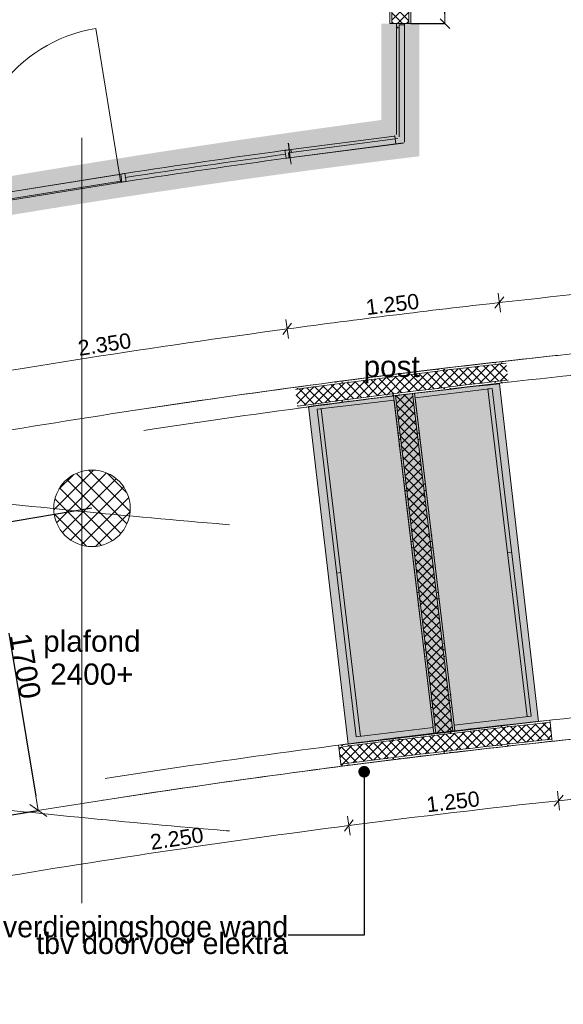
# Model space of a CAD drawing. Extents: x -238422 to 258194, y -34825 to 126331.
# Tile 25 of 239: x -207847 to -204649, y 42054 to 47843. Entities that reach past the tile are written whole.
import ezdxf

# ---------------------------------------------------------------- set-up
doc = ezdxf.new("R2010")
doc.units = 0
doc.header["$LTSCALE"] = 50
for name, pattern in [('_ .', [190, 90, -50, 0, -50]), ('B0302', [625.500011, 313.000011, -156.25, 0, -156.25]), ('B0701', [117.059997, 77.999997, -39.06]), ('B0702', [117.37, 78.119999, -39.250001])]:
    doc.linetypes.add(name, pattern=pattern)
doc.layers.get('0').update_dxf_attribs({"linetype": 'CONTINUOUS'})
doc.layers.get('Defpoints').update_dxf_attribs({"linetype": 'CONTINUOUS'})
for name, color, linetype in [('00 Arc Simple systeem 2D arcering', 7, 'CONTINUOUS'), ('00 Bestaand', 7, 'CONTINUOUS'), ('00 Bestaand Doorsnede-arcering', 7, 'CONTINUOUS'), ('00 Simple', 7, 'CONTINUOUS'), ('00 Simple 2D arcering', 7, 'CONTINUOUS'), ('00 Simple Afdek-arcering', 7, 'CONTINUOUS'), ('00 Simple Deuren', 7, 'CONTINUOUS'), ('00 Simple Ramen', 7, 'CONTINUOUS'), ('00 tekst plafond', 7, 'CONTINUOUS'), ('22 Binnenwanden', 7, 'CONTINUOUS'), ('22 Binnenwanden Afdek-arcering', 7, 'CONTINUOUS'), ('22 Binnenwanden Doorsnede-arcering', 7, 'CONTINUOUS'), ('22 Binnenwanden Laagscheidingslijnen', 7, 'CONTINUOUS'), ('82 Interieur', 7, 'CONTINUOUS'), ('A Lijn doorsnede', 7, 'CONTINUOUS'), ('A Stramien', 7, 'CONTINUOUS'), ('Tekst_dim 1_ 50', 7, 'CONTINUOUS'), ('WM5448--', 1, 'CONTINUOUS')]:
    doc.layers.add(name, color=color, linetype=linetype)
doc.styles.add('GENERATED_STYLE_1', font='ARIAL.TTF')
doc.styles.get("Standard").update_dxf_attribs({"font": 'ARIAL.TTF'})
doc.dimstyles.new('GENERATED_STYLE__3', dxfattribs={"dimtxt": 89.999998, "dimasz": 57, "dimexe": 0.18, "dimexo": 0, "dimgap": 0.09, "dimtad": 1, "dimdec": 0, "dimzin": 0, "dimdsep": 46, "dimtxsty": 'GENERATED_STYLE_1', "dimblk": 'ARROWHEAD_6', "dimblk1": 'ARROWHEAD_6', "dimblk2": 'ARROWHEAD_6', "dimcen": 0.09, "dimclrd": 1, "dimclre": 1, "dimclrt": 2, "dimadec": 1, "dimazin": 0, "dimtfac": 1, "dimtdec": 4, "dimtmove": 0, "dimatfit": 3, "dimfxl": 0, "dimtolj": 1, "dimtzin": 0, "dimarcsym": 0})
doc.dimstyles.new('GENERATED_STYLE__6', dxfattribs={"dimtxt": 125, "dimasz": 85.5, "dimexe": 0.18, "dimexo": 0, "dimgap": 0.09, "dimtad": 1, "dimdec": 0, "dimzin": 0, "dimdsep": 46, "dimtxsty": 'GENERATED_STYLE_1', "dimblk": 'ARROWHEAD_6', "dimblk1": 'ARROWHEAD_6', "dimblk2": 'ARROWHEAD_6', "dimcen": 0.09, "dimclrd": 1, "dimclre": 1, "dimclrt": 2, "dimadec": 1, "dimazin": 0, "dimtfac": 1, "dimtdec": 4, "dimtmove": 0, "dimatfit": 3, "dimfxl": 0, "dimtolj": 1, "dimtzin": 0, "dimarcsym": 0})
doc.dimstyles.new('GENERATED_STYLE__8', dxfattribs={"dimtxt": 0.18, "dimasz": 136.8, "dimexe": 0.18, "dimexo": 0.0625, "dimgap": 0.09, "dimtad": 0, "dimtih": 1, "dimtoh": 1, "dimdec": 4, "dimzin": 0, "dimdsep": 46, "dimtxsty": 'Standard', "dimcen": 0.09, "dimadec": 0, "dimazin": 0, "dimtfac": 1, "dimtdec": 4, "dimtmove": 0, "dimatfit": 3, "dimldrblk": 'ARROWHEAD_11', "dimfxl": 0, "dimtolj": 1, "dimtzin": 0, "dimarcsym": 0})
pattern_1 = [(0, (0, 0), (0, 37.5), [0, -37.5])]
pattern_2 = [(45, (0, 0), (-26.516504, 26.516504), []), (135, (0, 0), (26.516504, 26.516504), [])]
pattern_3 = [(45, (0, 0), (-31.82, 31.82), [])]

# ---------------------------------------------------------------- blocks, each defined once
blk = doc.blocks.new('Wall_38_2', base_point=(19295, 23692.1))
at = {"layer": '22 Binnenwanden Doorsnede-arcering', "linetype": 'Continuous', "lineweight": 0}
h = blk.add_hatch(dxfattribs=at)
h.set_pattern_fill('10_GIPS_0002', color=9, style=0, pattern_type=2)
h.set_pattern_definition(pattern_1)
h.paths.add_polyline_path([(19232.5, 23692.1), (19232.5, 22259.5), (19245, 22259.5), (19245, 23692.1)], flags=0)
h = blk.add_hatch(dxfattribs=at)
h.set_pattern_fill('13_45GR_ISOLATIE_0002', color=9, style=0, pattern_type=2)
h.set_pattern_definition(pattern_2)
h.paths.add_polyline_path([(19345, 22259.5), (19345, 23692.1), (19245, 23692.1), (19245, 22259.5)], flags=0)
h = blk.add_hatch(dxfattribs=at)
h.set_pattern_fill('10_GIPS_0002', color=9, style=0, pattern_type=2)
h.set_pattern_definition(pattern_1)
h.paths.add_polyline_path([(19357.5, 22259.5), (19357.5, 23692.1), (19345, 23692.1), (19345, 22259.5)], flags=0)
at = {"layer": '22 Binnenwanden', "color": 1, "linetype": 'Continuous', "lineweight": 0}
for p, q in [((19232.5, 23692.1), (19232.5, 22259.5)), ((19357.5, 22259.5), (19357.5, 23692.1)), ((19232.5, 22259.5), (19357.5, 22259.5))]:
    blk.add_line(p, q, dxfattribs=at)
at = {"layer": '22 Binnenwanden Laagscheidingslijnen', "color": 9, "linetype": 'Continuous', "lineweight": 0}
for p, q in [((19245, 23692.1), (19245, 22259.5)), ((19345, 22259.5), (19345, 23692.1))]:
    blk.add_line(p, q, dxfattribs=at)
blk = doc.blocks.new('R hoekraam glas-glas 15')
at = {"layer": '00 Simple 2D arcering', "linetype": 'Continuous', "lineweight": 0}
h = blk.add_hatch(dxfattribs=at)
h.set_pattern_fill('12_NAALDHOUT_0002', color=9, style=0, pattern_type=2)
h.set_pattern_definition(pattern_3)
h.paths.add_polyline_path([(-312.7, -47), (-302.5, -47), (-302.5, -30), (-319.5, -30), (-319.5, 0), (-312.5, 0)], flags=0)
at = {"layer": '00 Simple Ramen', "color": 1, "linetype": 'Continuous', "lineweight": 0}
for p, q in [((-319.5, -30), (-319.5, 0)), ((-319.5, 0), (-312.5, 0)), ((-319.5, 0), (312.5, 0)), ((-312.5, 0), (-312.7, -47)), ((-312.5, 0), (-312.7, -47)), ((312.5, 0), (312.7, -47)), ((312.5, 0), (359.5, 0)), ((-302.5, -30), (-319.5, -30)), ((-319.5, -30), (312.5, -30)), ((-319.5, -30), (312.5, -30)), ((-312.7, -47), (-302.5, -47)), ((-302.5, -47), (-302.5, -30)), ((312.5, -47), (-302.5, -47)), ((312.5, -30), (329.5, -30))]:
    blk.add_line(p, q, dxfattribs=at)
blk.add_point((312.5, -47), dxfattribs=at)
blk = doc.blocks.new('R gebogen 14 - gebogen kozijn_4')
at = {"layer": '00 Simple Ramen', "color": 1, "linetype": 'Continuous', "lineweight": 0}
for p, q in [((-500.8, -47), (-500, 0)), ((-500, 0), (-500.4, -47)), ((-500, 0), (-500.4, -47)), ((500.8, -47), (500, 0)), ((500, 0), (500.4, -47)), ((500, 0), (500.4, -47)), ((-500.4, -47), (-500.8, -47)), ((-475, -0.2), (-475.4, -47.2)), ((475, -0.2), (475.4, -47.2)), ((500.4, -47), (500.8, -47))]:
    blk.add_line(p, q, dxfattribs=at)
for radius, start, end in [(57289, 269.49993, 269.52494), (57289, 270.47506, 270.50007), (57336, 269.499934, 269.524937), (57336, 269.524937, 270.475063), (57312.5, 269.524937, 270.475063), (57289, 269.52494, 270.47506), (57336, 270.475063, 270.500066)]:
    blk.add_arc((0, 57286.8), radius, start, end, dxfattribs=at)
blk = doc.blocks.new('D1a bu h 15_5')
at = {"layer": '00 Simple 2D arcering', "linetype": 'Continuous', "lineweight": 0}
h = blk.add_hatch(dxfattribs=at)
h.set_pattern_fill('12_NAALDHOUT_0002', color=9, style=0, pattern_type=2)
h.set_pattern_definition(pattern_3)
h.paths.add_polyline_path([(-442.5, 0), (-442.9, -47), (-430, -47), (-430, 0)], flags=0)
h = blk.add_hatch(dxfattribs=at)
h.set_pattern_fill('12_NAALDHOUT_0002', color=9, style=0, pattern_type=2)
h.set_pattern_definition(pattern_3)
h.paths.add_polyline_path([(-430, 0), (-434.5, 0), (-434.5, -47), (-430, -47)], flags=0)
h = blk.add_hatch(dxfattribs=at)
h.set_pattern_fill('12_NAALDHOUT_0002', color=9, style=0, pattern_type=2)
h.set_pattern_definition(pattern_3)
h.paths.add_polyline_path([(-434.5, -7), (-434.5, 0), (-417.5, 0), (-417.5, -7)], flags=0)
h = blk.add_hatch(dxfattribs=at)
h.set_pattern_fill('12_NAALDHOUT_0002', color=9, style=0, pattern_type=2)
h.set_pattern_definition(pattern_3)
h.paths.add_polyline_path([(434.5, -7), (417.5, -7), (417.5, 0), (434.5, 0)], flags=0)
h = blk.add_hatch(dxfattribs=at)
h.set_pattern_fill('12_NAALDHOUT_0002', color=9, style=0, pattern_type=2)
h.set_pattern_definition(pattern_3)
h.paths.add_polyline_path([(442.5, 0), (430, 0), (430, -47), (442.9, -47)], flags=0)
h = blk.add_hatch(dxfattribs=at)
h.set_pattern_fill('12_NAALDHOUT_0002', color=9, style=0, pattern_type=2)
h.set_pattern_definition(pattern_3)
h.paths.add_polyline_path([(434.5, 0), (430, 0), (430, -47), (434.5, -47)], flags=0)
at = {"layer": '00 Simple Deuren', "color": 1, "linetype": 'Continuous', "lineweight": 0}
for p, q in [((-442.9, -47), (-442.5, 0)), ((-442.5, 0), (442.5, 0)), ((-417.5, -7), (-417.5, 0)), ((417.5, -7), (417.5, 0)), ((442.9, -47), (442.5, 0)), ((-442.9, -47), (442.9, -47)), ((434.5, -7), (-434.5, -7)), ((-434.5, -7), (-434.5, -47)), ((-434.5, -47), (434.5, -47)), ((434.5, -47), (434.5, -7))]:
    blk.add_line(p, q, dxfattribs=at)
at = {"layer": '00 Simple Deuren', "color": 9, "linetype": 'Continuous', "lineweight": 0}
blk.add_line((-434.5, -47), (-434.5, -916), dxfattribs=at)
blk.add_arc((-434.5, -47), 869, 270, 0, dxfattribs=at)
blk = doc.blocks.new('Wall_53_2', base_point=(18652.4, 21432.3))
at = {"layer": '00 Simple Afdek-arcering', "linetype": 'Continuous', "lineweight": 0}
blk.add_hatch(color=255, dxfattribs=at).paths.add_polyline_path([(17663.3, 21289.2, -0.004364), (18652.4, 21432.3), (18647.1, 21470.9), (18640.8, 21517.5), (18635.6, 21556.1, 0.004364), (17644.4, 21412.8), (17650.3, 21374.2), (17657.4, 21327.8)], flags=0)
at = {"layer": '00 Simple', "color": 1, "linetype": 'Continuous', "lineweight": 0}
for p, q in [((18637.2, 21543.7), (18635.6, 21556.1)), ((18640.8, 21517.5), (18637.2, 21543.7)), ((18647.1, 21470.9), (18640.8, 21517.5)), ((18650.7, 21444.6), (18647.1, 21470.9)), ((18652.4, 21432.3), (18650.7, 21444.6))]:
    blk.add_line(p, q, dxfattribs=at)
at = {"layer": '00 Simple Deuren', "color": 1, "linetype": 'Continuous', "lineweight": 0, "zscale": 1000, "rotation": 189.1722466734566}
blk.add_blockref('D1a bu h 15_5', (17220.6, 21257.2), dxfattribs=at)
at = {"layer": '00 Simple Ramen', "color": 1, "linetype": 'Continuous', "lineweight": 0, "zscale": 1000}
for name, p, xscale, rotation in [('R hoekraam glas-glas 15', (18957.5, 21511.3), -0.9999999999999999, 187.4165519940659), ('R gebogen 14 - gebogen kozijn_4', (18152.3, 21399.3), -0.9999999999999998, 188.2296244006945)]:
    blk.add_blockref(name, p, dxfattribs=dict(at, xscale=xscale, rotation=rotation))
blk = doc.blocks.new('R hoekraam glas-glas 15_2')
at = {"layer": '00 Simple 2D arcering', "linetype": 'Continuous', "lineweight": 0}
h = blk.add_hatch(dxfattribs=at)
h.set_pattern_fill('12_NAALDHOUT_0002', color=9, style=0, pattern_type=2)
h.set_pattern_definition(pattern_3)
h.paths.add_polyline_path([(-325, 0), (-317, 0), (-317, -30), (-300, -30), (-300, -47), (-325, -47)], flags=0)
at = {"layer": '00 Simple Ramen', "color": 1, "linetype": 'Continuous', "lineweight": 0}
for p, q in [((-325, 0), (-317, 0)), ((-325, -47), (-325, 0)), ((-325, 0), (-325, -47)), ((-317, 0), (-317, -30)), ((-317, 0), (325, 0)), ((325, 0), (372, 0)), ((-300, -47), (-325, -47)), ((-317, -30), (-300, -30)), ((-317, -30), (325, -30)), ((-317, -30), (325, -30)), ((-300, -30), (-300, -47)), ((325, -47), (-300, -47)), ((325, -30), (342, -30))]:
    blk.add_line(p, q, dxfattribs=at)
blk.add_point((325, -47), dxfattribs=at)
blk = doc.blocks.new('Wall_54_2', base_point=(19357.5, 22259.5))
at = {"layer": '00 Simple Afdek-arcering', "linetype": 'Continuous', "lineweight": 0}
blk.add_hatch(color=255, dxfattribs=at).paths.add_polyline_path([(19357.5, 21523.5), (19357.5, 22259.5), (19318.5, 22259.5), (19271.5, 22259.5), (19232.5, 22259.5), (19232.5, 21648.5), (19271.5, 21609.5)], flags=0)
at = {"layer": '00 Simple', "color": 1, "linetype": 'Continuous', "lineweight": 0}
for p, q in [((19245, 22259.5), (19232.5, 22259.5)), ((19271.5, 22259.5), (19245, 22259.5)), ((19318.5, 22259.5), (19271.5, 22259.5)), ((19345, 22259.5), (19318.5, 22259.5)), ((19357.5, 22259.5), (19345, 22259.5))]:
    blk.add_line(p, q, dxfattribs=at)
at = {"layer": '00 Simple Ramen', "color": 1, "linetype": 'Continuous', "lineweight": 0, "zscale": 1000, "rotation": 269.9999999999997}
blk.add_blockref('R hoekraam glas-glas 15_2', (19318.5, 21934.5), dxfattribs=at)
blk = doc.blocks.new('R hoekraam glas-glas 15_3')
at = {"layer": '00 Simple 2D arcering', "linetype": 'Continuous', "lineweight": 0}
h = blk.add_hatch(dxfattribs=at)
h.set_pattern_fill('12_NAALDHOUT_0002', color=9, style=0, pattern_type=2)
h.set_pattern_definition(pattern_3)
h.paths.add_polyline_path([(-312.5, -47), (-302.5, -47), (-302.5, -30), (-319.5, -30), (-319.5, 0), (-312.5, 0)], flags=0)
at = {"layer": '00 Simple Ramen', "color": 1, "linetype": 'Continuous', "lineweight": 0}
for p, q in [((-319.5, -30), (-319.5, 0)), ((-319.5, 0), (-312.5, 0)), ((-319.5, 0), (312.5, 0)), ((-312.5, 0), (-312.5, -47)), ((-312.5, 0), (-312.5, -47)), ((312.5, 0), (359.5, 0)), ((-302.5, -30), (-319.5, -30)), ((-319.5, -30), (312.5, -30)), ((-319.5, -30), (312.5, -30)), ((-312.5, -47), (-302.5, -47)), ((-302.5, -47), (-302.5, -30)), ((312.5, -47), (-302.5, -47)), ((312.5, -30), (329.5, -30))]:
    blk.add_line(p, q, dxfattribs=at)
blk.add_point((312.5, -47), dxfattribs=at)
blk = doc.blocks.new('Wall_55_2', base_point=(18652.4, 21432.3))
at = {"layer": '00 Simple Afdek-arcering', "linetype": 'Continuous', "lineweight": 0}
blk.add_hatch(color=255, dxfattribs=at).paths.add_polyline_path([(19357.5, 21523.5), (19261.1, 21597.8), (19217.4, 21631.4), (18636.3, 21556.2), (18641.3, 21517.5), (18647.4, 21470.9), (18652.4, 21432.3)], flags=0)
at = {"layer": '00 Simple', "color": 1, "linetype": 'Continuous', "lineweight": 0}
for p, q in [((18637.9, 21543.8), (18636.3, 21556.2)), ((18641.3, 21517.5), (18637.9, 21543.8)), ((18647.4, 21470.9), (18641.3, 21517.5)), ((18650.8, 21444.7), (18647.4, 21470.9)), ((18652.4, 21432.3), (18650.8, 21444.7))]:
    blk.add_line(p, q, dxfattribs=at)
at = {"layer": '00 Simple Ramen', "color": 1, "linetype": 'Continuous', "lineweight": 0, "xscale": -0.9999999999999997, "zscale": 1000, "rotation": 187.3735479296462}
blk.add_blockref('R hoekraam glas-glas 15_3', (18957.3, 21511), dxfattribs=at)
blk = doc.blocks.new('Wall_122_2', base_point=(19301.7, 20202.1))
at = {"layer": '22 Binnenwanden Doorsnede-arcering', "linetype": 'Continuous', "lineweight": 0}
h = blk.add_hatch(dxfattribs=at)
h.set_pattern_fill('10_GIPS_0002', color=9, style=0, pattern_type=2)
h.set_pattern_definition(pattern_1)
h.paths.add_polyline_path([(19254.5, 20070.2), (19492.1, 18086.1), (19504.5, 18087.6), (19266.9, 20071.8)], flags=0)
h = blk.add_hatch(dxfattribs=at)
h.set_pattern_fill('13_45GR_ISOLATIE_0002', color=9, style=0, pattern_type=2)
h.set_pattern_definition(pattern_2)
h.paths.add_polyline_path([(19603.8, 18099.3), (19366.2, 20084.1), (19266.9, 20071.8), (19504.5, 18087.6)], flags=0)
h = blk.add_hatch(dxfattribs=at)
h.set_pattern_fill('10_GIPS_0002', color=9, style=0, pattern_type=2)
h.set_pattern_definition(pattern_1)
h.paths.add_polyline_path([(19616.2, 18100.8), (19378.6, 20085.6), (19366.2, 20084.1), (19603.8, 18099.3)], flags=0)
at = {"layer": '22 Binnenwanden', "color": 1, "linetype": 'Continuous', "lineweight": 0}
for p, q in [((19254.5, 20070.2), (19492.1, 18086.1)), ((19366.2, 20084.1), (19266.9, 20071.8)), ((19616.2, 18100.8), (19378.6, 20085.6)), ((19504.5, 18087.6), (19603.8, 18099.3))]:
    blk.add_line(p, q, dxfattribs=at)
at = {"layer": '22 Binnenwanden Laagscheidingslijnen', "color": 9, "linetype": 'Continuous', "lineweight": 0}
for p, q in [((19266.9, 20071.8), (19504.5, 18087.6)), ((19603.8, 18099.3), (19366.2, 20084.1))]:
    blk.add_line(p, q, dxfattribs=at)
blk = doc.blocks.new('Wall_123_2', base_point=(33357.2, 20201))
at = {"layer": '22 Binnenwanden Doorsnede-arcering', "linetype": 'Continuous', "lineweight": 0}
h = blk.add_hatch(dxfattribs=at)
h.set_pattern_fill('10_GIPS_0002', color=9, style=0, pattern_type=2)
h.set_pattern_definition(pattern_1)
h.paths.add_polyline_path([(19915.9, 20274.8, 0.005468), (18675.8, 20121), (18677.5, 20108.6, -0.005468), (19917.3, 20262.3)], flags=0)
h = blk.add_hatch(dxfattribs=at)
h.set_pattern_fill('13_45GR_ISOLATIE_0002', color=9, style=0, pattern_type=2)
h.set_pattern_definition(pattern_2)
h.paths.add_polyline_path([(19917.3, 20262.3, 0.005468), (18677.5, 20108.6), (18690.9, 20009.5, -0.005468), (19928.5, 20163)], flags=0)
h = blk.add_hatch(dxfattribs=at)
h.set_pattern_fill('10_GIPS_0002', color=9, style=0, pattern_type=2)
h.set_pattern_definition(pattern_1)
h.paths.add_polyline_path([(18692.6, 19997.1, -0.005468), (19929.9, 20150.6), (19928.5, 20163, 0.005468), (18690.9, 20009.5)], flags=0)
at = {"layer": '22 Binnenwanden', "color": 1, "linetype": 'Continuous', "lineweight": 0}
for radius, start, end in [(57130, 96.4416, 97.69481), (57005, 96.4416, 96.99962), (57005, 97.12525, 97.69481), (57005, 97.01218, 97.11269)]:
    blk.add_arc((26325.3, -36494.6), radius, start, end, dxfattribs=at)
at = {"layer": '22 Binnenwanden Laagscheidingslijnen', "color": 9, "linetype": 'Continuous', "lineweight": 0}
for radius in [57117.5, 57017.5]:
    blk.add_arc((26325.3, -36494.6), radius, 96.4416, 97.69481, dxfattribs=at)
blk = doc.blocks.new('Wall_125_2', base_point=(33100, 17967))
at = {"layer": '22 Binnenwanden Doorsnede-arcering', "linetype": 'Continuous', "lineweight": 0}
h = blk.add_hatch(dxfattribs=at)
h.set_pattern_fill('10_GIPS_0002', color=9, style=0, pattern_type=2)
h.set_pattern_definition(pattern_1)
h.paths.add_polyline_path([(20174.9, 18163.6, 0.005447), (18930.7, 18016.1), (18932.3, 18003.7, -0.005447), (20176.2, 18151.2)], flags=0)
h = blk.add_hatch(dxfattribs=at)
h.set_pattern_fill('13_45GR_ISOLATIE_0002', color=9, style=0, pattern_type=2)
h.set_pattern_definition(pattern_2)
h.paths.add_polyline_path([(18945.1, 17904.5, -0.005447), (20186.9, 18051.8), (20176.2, 18151.2, 0.005447), (18932.3, 18003.7)], flags=0)
h = blk.add_hatch(dxfattribs=at)
h.set_pattern_fill('10_GIPS_0002', color=9, style=0, pattern_type=2)
h.set_pattern_definition(pattern_1)
h.paths.add_polyline_path([(18946.7, 17892.1, -0.005447), (20188.3, 18039.4), (20186.9, 18051.8, 0.005447), (18945.1, 17904.5)], flags=0)
at = {"layer": '22 Binnenwanden', "color": 1, "linetype": 'Continuous', "lineweight": 0}
for radius, start, end in [(57511, 96.138358, 96.698417), (57511, 96.82295, 97.386644), (57511, 96.710871, 96.810496), (57386, 96.138358, 97.386644)]:
    blk.add_arc((26324.5, -39017.6), radius, start, end, dxfattribs=at)
at = {"layer": '22 Binnenwanden Laagscheidingslijnen', "color": 9, "linetype": 'Continuous', "lineweight": 0}
for radius in [57498.5, 57398.5]:
    blk.add_arc((26324.5, -39017.6), radius, 96.138358, 97.386644, dxfattribs=at)
blk = doc.blocks.new('Wall_127_2', base_point=(20188.3, 18039.4))
at = {"layer": '22 Binnenwanden', "color": 9, "linetype": 'B0701', "lineweight": 0}
for p, q in [((20176.3, 18151.2), (20175, 18163.7)), ((20186.9, 18051.8), (20176.3, 18151.2)), ((18932.2, 18004.5), (18930.6, 18016.9)), ((18945, 17905.3), (18932.2, 18004.5)), ((20188.3, 18039.4), (20186.9, 18051.8)), ((18946.6, 17892.9), (18945, 17905.3))]:
    blk.add_line(p, q, dxfattribs=at)
for radius, start, end in [(57398, 96.103162, 97.353918), (57273, 96.10316, 97.35392)]:
    blk.add_arc((26277.5, -38909), radius, start, end, dxfattribs=at)
blk = doc.blocks.new('Wall_129_2', base_point=(33357.2, 20201))
at = {"layer": '22 Binnenwanden', "color": 9, "linetype": 'B0701', "lineweight": 0}
for radius, start, end in [(57130, 82.92984, 100.24672), (57005, 82.92924, 100.24748)]:
    blk.add_arc((26325.3, -36494.6), radius, start, end, dxfattribs=at)
blk = doc.blocks.new('Wall_131_2', base_point=(33100, 17967))
at = {"layer": '22 Binnenwanden', "color": 9, "linetype": 'B0701', "lineweight": 0}
for radius, start, end in [(57511, 83.219541, 99.82229), (57386, 83.219328, 99.822486)]:
    blk.add_arc((26324.5, -39017.6), radius, start, end, dxfattribs=at)
blk = doc.blocks.new('Kast 15')
at = {"layer": '82 Interieur', "color": 1, "linetype": 'Continuous', "lineweight": 0}
for p, q in [((1940, 456), (0, 456)), ((0, 456), (0, 0)), ((1940, 0), (1940, 456)), ((0, 0), (0, 25)), ((0, 25), (1940, 25)), ((0, 0), (1940, 0)), ((970, 0), (970, 25))]:
    blk.add_line(p, q, dxfattribs=at)
blk = doc.blocks.new('Kast 15_3')
at = {"layer": '82 Interieur', "color": 1, "linetype": 'Continuous', "lineweight": 0}
for p, q in [((1940, 456), (0, 456)), ((0, 456), (0, 0)), ((1940, 0), (1940, 456)), ((0, 0), (0, 25)), ((0, 25), (1940, 25)), ((0, 0), (1940, 0)), ((970, 0), (970, 25))]:
    blk.add_line(p, q, dxfattribs=at)
blk = doc.blocks.new('Slab_11_2', base_point=(18755, 20008.4))
at = {"layer": '22 Binnenwanden Afdek-arcering', "linetype": 'Continuous', "lineweight": 0}
blk.add_hatch(color=167, dxfattribs=at).paths.add_polyline_path([(18755, 20008.4), (18987.2, 18023.4), (20107.5, 18156.4), (19878.8, 20141.9, 0.004963)], flags=0)
at = {"layer": '22 Binnenwanden', "color": 1, "linetype": 'Continuous', "lineweight": 0, "flags": 128}
blk.add_lwpolyline([(18755, 20008.4), (18987.2, 18023.4), (20107.5, 18156.4), (19878.8, 20141.9, 0.004963)], format="xyb", close=True, dxfattribs=at)
blk = doc.blocks.new('ARROWHEAD_6')
at = {"color": 0, "linetype": 'Continuous', "lineweight": 0}
for p, q in [((0, 0), (-1, 0)), ((-0.5, -0.5), (0.5, 0.5))]:
    blk.add_line(p, q, dxfattribs=at)
blk = doc.blocks.new('*D2639')
at = {"layer": 'Defpoints', "color": 0, "linetype": 'Continuous', "transparency": 16777216}
for p in [(-241586.6, 79414.2), (-241386.6, 79414.2), (-241586.6, 77981.6)]:
    blk.add_point(p, dxfattribs=at)
at = {"layer": 'Tekst_dim 1_ 50', "color": 1, "linetype": 'Continuous', "lineweight": -2, "transparency": 16777216}
for p, q in [((-241586.6, 79414.2), (-241386.4, 79414.2)), ((-241386.6, 78038.6), (-241386.6, 79357.2)), ((-241586.6, 77981.6), (-241386.4, 77981.6))]:
    blk.add_line(p, q, dxfattribs=at)
at = {"layer": 'Tekst_dim 1_ 50', "color": 1, "linetype": 'Continuous', "lineweight": -2, "transparency": 16777216, "xscale": 56.99999999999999, "yscale": 56.99999999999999, "zscale": 56.99999999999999}
for p, rotation in [((-241386.6, 79414.2), 90), ((-241386.6, 77981.6), 270)]:
    blk.add_blockref('ARROWHEAD_6', p, dxfattribs=dict(at, rotation=rotation))
at = {"layer": 'Tekst_dim 1_ 50', "color": 2, "linetype": 'Continuous', "lineweight": 0, "transparency": 16777216, "insert": (-241432.6, 78697.9), "char_height": 90, "attachment_point": 5, "rotation": 90, "style": 'GENERATED_STYLE_1'}
blk.add_mtext('\\A1;1433', dxfattribs=at)
blk = doc.blocks.new('Dimension_1_2', base_point=(33399.8, 20544.6))
at = {"color": 1, "linetype": 'Continuous', "lineweight": 0}
for p, q in [((19883.4, 20562.9), (19870.7, 20674.7)), ((19850.6, 20585.6), (19903.5, 20651.9)), ((18603.8, 20430.3), (18655.2, 20497.8)), ((18637, 20408.3), (18622, 20519.8))]:
    blk.add_line(p, q, dxfattribs=at)
for start, end in [(94.044494, 96.441604), (96.441604, 97.694815), (97.694815, 100.051335)]:
    blk.add_arc((26325.3, -36494.6), 57476.2, start, end, dxfattribs=at)
at = {"color": 2, "lineweight": 0, "char_height": 90, "attachment_point": 7, "style": 'GENERATED_STYLE_1'}
for s, insert, rotation in [('{1.250}', (19097.9, 20543.8), 7.06821), ('{2.350}', (17406.3, 20303.8), 8.77095)]:
    blk.add_mtext(s, dxfattribs=dict(at, insert=insert, rotation=rotation))
blk = doc.blocks.new('Dimension_2_2', base_point=(33058.6, 17618.2))
at = {"color": 1, "linetype": 'Continuous', "lineweight": 0}
for p, q in [((20199.2, 17657.1), (20252.4, 17723.2)), ((20231.8, 17634.2), (20219.8, 17746.1)), ((18999.1, 17488), (18984.6, 17599.6)), ((18966, 17510.2), (19017.8, 17577.4))]:
    blk.add_line(p, q, dxfattribs=at)
for start, end in [(93.89154, 96.13836), (96.13836, 97.38664), (97.38664, 99.63325)]:
    blk.add_arc((26324.5, -39017.6), 57034.8, start, end, dxfattribs=at)
at = {"color": 2, "lineweight": 0, "char_height": 90, "attachment_point": 7, "style": 'GENERATED_STYLE_1'}
for s, insert, rotation in [('{1.250}', (19453.5, 17620.1), 6.7625), ('{2.250}', (17830.9, 17399.6), 8.40703)]:
    blk.add_mtext(s, dxfattribs=dict(at, insert=insert, rotation=rotation))
blk = doc.blocks.new('*D2673')
at = {"color": 1, "linetype": 'Continuous', "lineweight": -2, "transparency": 16777216}
for p, q in [((-244589.6, 75480.7), (-244145.7, 75554.8)), ((-244131.8, 75470.4), (-244072.7, 75116.4)), ((-243463, 75131.4), (-244058.8, 75032))]:
    blk.add_line(p, q, dxfattribs=at)
at = {"layer": 'Defpoints', "color": 0, "linetype": 'Continuous', "transparency": 16777216}
for p in [(-244589.6, 75480.7), (-243463, 75131.4), (-244058.6, 75032)]:
    blk.add_point(p, dxfattribs=at)
at = {"color": 1, "linetype": 'Continuous', "lineweight": -2, "transparency": 16777216, "xscale": 85.5, "yscale": 85.5, "zscale": 85.5}
for p, rotation in [((-244145.9, 75554.7), 99.47529020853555), ((-244058.6, 75032), 279.4752902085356)]:
    blk.add_blockref('ARROWHEAD_6', p, dxfattribs=dict(at, rotation=rotation))
at = {"color": 2, "linetype": 'Continuous', "lineweight": 0, "transparency": 16777216, "insert": (-244039.2, 75303.9), "char_height": 125, "attachment_point": 5, "rotation": 279.47529, "style": 'GENERATED_STYLE_1'}
blk.add_mtext('\\A1;530', dxfattribs=at)
blk = doc.blocks.new('*D2674')
at = {"color": 1, "linetype": 'Continuous', "lineweight": -2, "transparency": 16777216}
for p, q in [((-243463, 75131.4), (-244058.8, 75032)), ((-244044.6, 74947.7), (-243792.9, 73439.7)), ((-244222.5, 73281.3), (-243778.6, 73355.4))]:
    blk.add_line(p, q, dxfattribs=at)
at = {"layer": 'Defpoints', "color": 0, "linetype": 'Continuous', "transparency": 16777216}
for p in [(-243463, 75131.4), (-243778.8, 73355.3), (-244222.5, 73281.3)]:
    blk.add_point(p, dxfattribs=at)
at = {"color": 1, "linetype": 'Continuous', "lineweight": -2, "transparency": 16777216, "xscale": 85.5, "yscale": 85.5, "zscale": 85.5}
for p, rotation in [((-244058.6, 75032), 99.47529020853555), ((-243778.8, 73355.3), 279.4752902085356)]:
    blk.add_blockref('ARROWHEAD_6', p, dxfattribs=dict(at, rotation=rotation))
at = {"color": 2, "linetype": 'Continuous', "lineweight": 0, "transparency": 16777216, "insert": (-243855.7, 74204.2), "char_height": 125, "attachment_point": 5, "rotation": 279.47529, "style": 'GENERATED_STYLE_1'}
blk.add_mtext('\\A1;1700', dxfattribs=at)
blk = doc.blocks.new('Cutting Plane_1_2', base_point=(19936.3, 39665.5))
at = {"layer": 'A Lijn doorsnede', "color": 9, "linetype": 'B0302', "lineweight": 0}
blk.add_line((19936.3, 39590.5), (19936.3, 9119.4), dxfattribs=at)
blk = doc.blocks.new('ARROWHEAD_11')
at = {"color": 0, "linetype": 'Continuous', "lineweight": 0}
blk.add_line((0, 0), (-1, 0), dxfattribs=at)
at = {"color": 0, "linetype": 'Continuous', "lineweight": 0, "const_width": 0.25, "flags": 128}
blk.add_lwpolyline([(-0.125, 0, 1), (0.125, 0, 1)], format="xyb", close=True, dxfattribs=at)
blk = doc.blocks.new('Column_1_2', base_point=(17481, 19409.3))
at = {"layer": '00 Bestaand Doorsnede-arcering', "linetype": 'Continuous', "lineweight": 0}
h = blk.add_hatch(dxfattribs=at)
h.set_pattern_fill('11_BETON__BLOK__0002', color=9, style=0, pattern_type=2)
h.set_pattern_definition([(45, (0, 0), (-45.96194, 45.96194), []), (135, (0, 0), (45.96194, 45.96194), [])])
h.paths.add_polyline_path([(17481, 19184.3, 0.414214), (17706, 19409.3, 0.414214), (17481, 19634.3, 0.414214), (17256, 19409.3, 0.414214)], flags=0)
at = {"layer": '00 Bestaand', "color": 3, "linetype": 'Continuous', "lineweight": 0}
blk.add_circle((17481, 19409.3), 225, dxfattribs=at)
blk = doc.blocks.new('dasg')
at = {"layer": '00 Arc Simple systeem 2D arcering', "linetype": 'Continuous', "lineweight": 0}
blk.add_hatch(color=15, dxfattribs=at).paths.add_polyline_path([(-246978.8, 76267.1, -0.024148), (-241536.6, 77201.4), (-241536.6, 77981.6), (-241761.6, 77981.6), (-241761.6, 77414.3, 0.020496), (-247027.6, 76486.8)], flags=0)
at = {"color": 9, "linetype": 'B0702', "lineweight": 0, "flags": 128}
for points in [[(-244589.6, 75480.7, -0.073957), (-227787.4, 75947.6)], [(-244222.5, 73281.3, -0.070916), (-228031.2, 73711)]]:
    blk.add_lwpolyline(points, format="xyb", dxfattribs=at)
at = {"layer": 'A Stramien', "color": 9, "linetype": '_ .', "lineweight": 0, "flags": 128}
blk.add_lwpolyline([(-243521.9, 63309.5), (-243521.9, 93947.6)], dxfattribs=at)
for points in [[(-214381.2, 77892), (-232630.2, 75087.9, -0.123), (-260004.1, 79270.4)], [(-214381.2, 76092), (-232620.2, 73287.9, -0.123), (-260004.9, 77469.7)]]:
    blk.add_lwpolyline(points, format="xyb", dxfattribs=at)
at = {"color": 1, "linetype": 'Continuous', "lineweight": 0}
for name, p in [('Dimension_1_2', (-227544.2, 76266.7)), ('Dimension_2_2', (-227885.4, 73340.3))]:
    blk.add_blockref(name, p, dxfattribs=at)
at = {"layer": '00 Bestaand', "color": 3, "lineweight": 0}
blk.add_blockref('Column_1_2', (-243463, 75131.4), dxfattribs=at)
at = {"layer": '00 Simple', "color": 1, "lineweight": 0}
for name, p in [('Wall_54_2', (-241586.6, 77981.6)), ('Wall_53_2', (-242291.6, 77154.3)), ('Wall_55_2', (-242291.6, 77154.3))]:
    blk.add_blockref(name, p, dxfattribs=at)
at = {"layer": '22 Binnenwanden', "color": 1, "lineweight": 0}
for name, p in [('Wall_38_2', (-241649.1, 79414.2)), ('Wall_123_2', (-227586.8, 75923.1)), ('Wall_129_2', (-227586.8, 75923.1)), ('Wall_122_2', (-241642.3, 75924.1)), ('Wall_125_2', (-227844, 73689.1)), ('Wall_131_2', (-227844, 73689.1)), ('Wall_127_2', (-240755.8, 73761.5))]:
    blk.add_blockref(name, p, dxfattribs=at)
at = {"layer": '22 Binnenwanden', "color": 1, "linetype": 'Continuous', "lineweight": 0}
blk.add_blockref('Slab_11_2', (-242189.1, 75730.5), dxfattribs=at)
at = {"layer": '82 Interieur', "color": 1, "linetype": 'Continuous', "lineweight": 0, "xscale": -1, "zscale": 1000, "rotation": 96.82904508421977}
blk.add_blockref('Kast 15_3', (-241109.6, 75836), dxfattribs=at)
at = {"layer": '82 Interieur', "color": 1, "linetype": 'Continuous', "lineweight": 0, "zscale": 1000, "rotation": 276.8290450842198}
blk.add_blockref('Kast 15', (-242139.2, 75713.7), dxfattribs=at)
at = {"layer": 'A Lijn doorsnede', "color": 9, "lineweight": 0}
blk.add_blockref('Cutting Plane_1_2', (-241007.7, 95387.6), dxfattribs=at)
at = {"layer": '00 tekst plafond', "color": 1, "linetype": 'Continuous', "lineweight": 0, "insert": (-243463.7, 74252.3), "char_height": 125, "attachment_point": 5, "line_spacing_factor": 0.930826, "style": 'GENERATED_STYLE_1'}
blk.add_mtext('{plafond\\P2400+}', dxfattribs=at)
at = {"layer": 'Tekst_dim 1_ 50', "color": 1, "linetype": 'Continuous', "lineweight": 0, "insert": (-241700.2, 75946.6), "char_height": 125, "attachment_point": 5, "style": 'GENERATED_STYLE_1'}
blk.add_mtext('{post}', dxfattribs=at)
at = {"layer": 'Tekst_dim 1_ 50', "color": 2, "linetype": 'Continuous', "lineweight": 0, "insert": (-242309.3, 72621.5), "char_height": 125, "width": 1705.145, "attachment_point": 6, "line_spacing_factor": 0.471396, "style": 'GENERATED_STYLE_1'}
blk.add_mtext('{verdiepingshoge wand\\Ptbv doorvoer elektra}', dxfattribs=at)
at = {"color": 1, "linetype": 'Continuous', "lineweight": 0}
for base, p1, p2, picture, middle in [((-244058.6, 75032), (-244589.6, 75480.7), (-243463, 75131.4), '*D2673', (-244039.2, 75303.9)), ((-243778.8, 73355.3), (-243463, 75131.4), (-244222.5, 73281.3), '*D2674', (-243855.7, 74204.2))]:
    dim = blk.add_linear_dim(base=base, p1=p1, p2=p2, angle=279.47529, dimstyle='GENERATED_STYLE__6', dxfattribs=at)
    dim.commit()
    dim.dimension.update_dxf_attribs({"geometry": picture, "text_midpoint": middle})
at = {"layer": 'Tekst_dim 1_ 50', "color": 1, "linetype": 'Continuous', "lineweight": 0}
dim = blk.add_linear_dim(base=(-241386.6, 79414.2), p1=(-241586.6, 77981.6), p2=(-241586.6, 79414.2), angle=90, dimstyle='GENERATED_STYLE__3', dxfattribs=at)
dim.commit()
dim.dimension.update_dxf_attribs({"geometry": '*D2639', "text_midpoint": (-241432.6, 78697.9)})
at = {"layer": 'Tekst_dim 1_ 50', "color": 1, "linetype": 'Continuous', "lineweight": 0, "annotation_type": 0, "has_hookline": 1, "hookline_direction": 1, "text_width": 1532.8}
blk.add_leader([(-241862.2, 73582.4), (-241862.2, 72621.5), (-242309.2, 72621.5)], dimstyle='GENERATED_STYLE__8', dxfattribs=at)

msp = doc.modelspace()

# ---------------------------------------------------------------- block references
at = {"layer": 'WM5448--'}
msp.add_blockref('dasg', (36041.72169, -30160.8573), dxfattribs=at)

doc.saveas('drawing.dxf')
